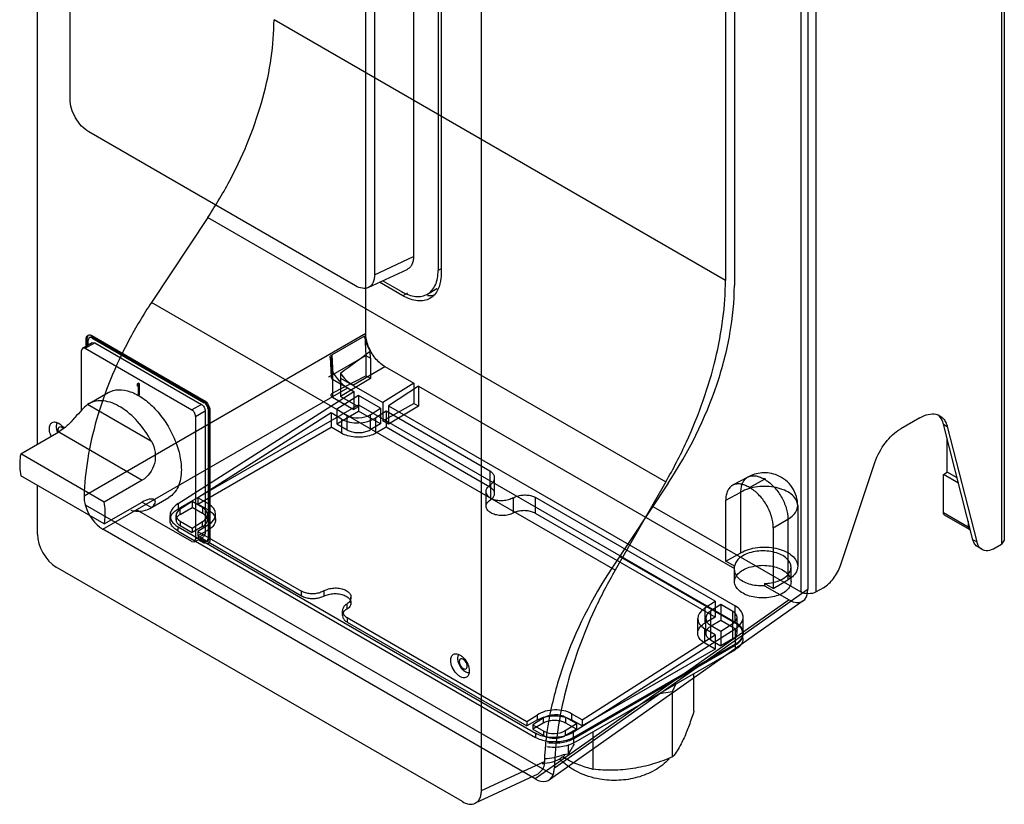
# Model space of a CAD drawing. Header units: millimetres. Extents: x 131 to 497, y 67 to 809.
# Tile 1 of 14: x 131 to 497, y 67 to 359. Entities that reach past the tile are written whole.
import ezdxf

# ---------------------------------------------------------------- set-up
doc = ezdxf.new("R2010")
doc.units = ezdxf.units.MM
doc.header["$LTSCALE"] = 57.01838
doc.layers.get('0').update_dxf_attribs({"linetype": 'CONTINUOUS'})

msp = doc.modelspace()

# ---------------------------------------------------------------- linework, layer by layer
at = {"color": 7, "linetype": 'Continuous'}
for p, q in [((259.67, 242.4), (259.67, 737.66)), ((497.07, 715.07), (497.07, 165.56)), ((496.06, 713.66), (496.06, 164.15)), ((137.58, 201.26), (137.58, 671.99)), ((421.43, 649.34), (421.43, 146.38)), ((427.09, 146.38), (427.09, 649.34)), ((424.09, 147.47), (424.09, 642.73)), ((302.66, 72.54), (302.66, 576.68)), ((277.41, 566.59), (277.41, 271)), ((286.59, 560.43), (286.59, 265.88)), ((287.7, 560.91), (287.7, 264.68)), ((149.74, 329.49), (149.74, 501.1)), ((393.41, 488.67), (393.41, 262.16)), ((396.72, 486.75), (396.72, 260.26)), ((262.91, 435.77), (262.91, 264.18)), ((393.41, 262.18), (225.58, 359.07)), ((255.9, 260.13), (156.73, 317.39)), ((200.96, 285.59), (180, 253.99)), ((200.96, 285.59), (371.24, 187.28)), ((262.91, 264.18), (277.41, 271)), ((260.61, 259.51), (275.08, 266.28)), ((287.7, 266.52), (286.59, 265.88)), ((273.48, 256.47), (264.81, 261.48)), ((266.04, 262.05), (273, 258.03)), ((275.18, 257.45), (273.48, 256.47)), ((282.61, 257.08), (286.14, 259.12)), ((352.36, 154.48), (180, 253.99)), ((259.67, 242.4), (154.93, 181.93)), ((157.86, 241.64), (199.6, 217.54)), ((247.04, 234.51), (259.32, 241.6)), ((259.32, 241.6), (259.67, 234.24)), ((154.41, 237.03), (157.95, 239.07)), ((155.4, 236.93), (158.94, 238.97)), ((155.77, 240.43), (156.12, 240.64)), ((155.77, 237.82), (155.77, 240.43)), ((156.12, 238.02), (156.12, 240.64)), ((156.88, 240.92), (156.47, 240.01)), ((156.47, 238.22), (156.47, 240.01)), ((157.86, 240.82), (156.88, 240.92)), ((157.86, 240.82), (158.22, 241.02)), ((157.86, 240.82), (199.64, 216.7)), ((157.95, 239.07), (158.94, 238.97)), ((158.22, 241.02), (199.99, 216.9)), ((158.94, 238.97), (198.56, 216.1)), ((154.41, 237.03), (154, 236.13)), ((154, 213.79), (154, 236.13)), ((155.4, 236.93), (154.41, 237.03)), ((155.4, 236.93), (195.02, 214.06)), ((247.04, 234.51), (247.39, 227.15)), ((261.43, 233.22), (261.31, 235.89)), ((245.98, 226.34), (259.67, 234.24)), ((246.42, 233.6), (246.76, 226.24)), ((247.17, 228.63), (246.97, 232.83)), ((259.67, 234.24), (261.43, 233.22)), ((259.67, 234.24), (259.67, 226.7)), ((261.43, 233.22), (261.43, 225.68)), ((247.39, 227.07), (245.98, 226.34)), ((247.31, 225.48), (247.17, 228.63)), ((247.39, 220.32), (247.39, 227.07)), ((250.23, 227.7), (250.32, 225.89)), ((254.82, 223.29), (266.73, 230.17)), ((266.73, 230.17), (277.53, 223.93)), ((174.65, 223.58), (175.09, 223.93)), ((174.65, 223.58), (174.83, 223.69)), ((174.65, 223.58), (174.65, 222.88)), ((175, 223.24), (175, 223.78)), ((175.53, 223.68), (175.09, 223.93)), ((175.09, 223.24), (175.44, 223.44)), ((175.44, 220.05), (175.44, 223.44)), ((175.53, 219.59), (175.53, 223.68)), ((247.31, 225.48), (255.26, 220.89)), ((247.31, 225.48), (247.31, 218.73)), ((247.39, 220.32), (259.67, 226.7)), ((250.32, 225.89), (266.02, 216.82)), ((250.32, 225.89), (250.32, 219.04)), ((261.43, 225.68), (250.32, 219.04)), ((261.43, 225.68), (259.67, 226.7)), ((277.53, 223.93), (266.02, 216.82)), ((277.53, 223.93), (277.53, 216.39)), ((156.89, 216.4), (163.97, 220.48)), ((161.95, 169.67), (252.96, 222.22)), ((175.09, 223.24), (174.65, 222.88)), ((175.09, 223.24), (175.09, 219.85)), ((175.09, 219.85), (175.44, 220.05)), ((175.09, 219.85), (175.53, 219.59)), ((175.53, 220), (175.44, 220.05)), ((189.88, 179.19), (255.26, 220.89)), ((255.26, 220.89), (255.26, 214.14)), ((279.3, 222.91), (268.18, 215.58)), ((279.3, 222.91), (396.8, 155.07)), ((279.3, 222.91), (279.3, 215.37)), ((156.9, 216.4), (156.29, 216.01)), ((180, 202.32), (156.29, 216.01)), ((189.88, 177.21), (257.03, 215.98)), ((198.56, 216.1), (195.02, 214.06)), ((199.99, 216.9), (199.64, 216.7)), ((247.31, 218.73), (255.26, 214.14)), ((257.03, 219.44), (248.89, 214.25)), ((257.03, 215.16), (250.32, 219.04)), ((265.16, 214.74), (257.03, 219.44)), ((257.03, 219.44), (257.03, 213.53)), ((257.03, 215.98), (397.01, 135.16)), ((266.02, 216.82), (266.02, 209.97)), ((266.02, 209.97), (277.53, 216.39)), ((279.3, 215.37), (277.53, 216.39)), ((196.43, 211.62), (199.96, 213.66)), ((246.77, 212.9), (197.28, 181.33)), ((199.96, 213.66), (199.96, 167.97)), ((201.03, 214.29), (201.38, 214.5)), ((201.03, 214.29), (201.03, 166.12)), ((201.38, 214.5), (201.38, 166.32)), ((201.73, 213.85), (201.73, 165.65)), ((250.66, 210.65), (246.77, 212.9)), ((246.77, 212.9), (246.77, 207.61)), ((248.89, 214.25), (252.78, 212.01)), ((248.89, 214.25), (248.89, 208.84)), ((248.89, 208.84), (257.03, 213.53)), ((257.03, 215.16), (255.26, 214.14)), ((265.16, 208.84), (257.03, 213.53)), ((261.27, 212.26), (265.16, 214.74)), ((267.28, 213.52), (263.39, 211.04)), ((265.16, 214.74), (265.16, 208.84)), ((305.82, 191.27), (267.28, 213.52)), ((267.28, 213.52), (267.28, 207.61)), ((268.18, 215.58), (397.01, 141.2)), ((268.18, 215.58), (268.18, 208.72)), ((279.3, 215.37), (268.18, 208.72)), ((196.43, 211.62), (196.43, 165.93)), ((248.89, 208.84), (252.78, 206.59)), ((250.66, 210.65), (250.66, 205.37)), ((252.78, 206.59), (252.78, 212.01)), ((261.27, 212.26), (261.27, 206.59)), ((265.16, 208.84), (261.27, 206.59)), ((263.39, 205.37), (263.39, 211.04)), ((268.18, 208.72), (266.02, 209.97)), ((465.68, 211.12), (458.55, 207)), ((474.47, 208.68), (475.88, 207.87)), ((485.4, 165.76), (474.47, 208.68)), ((131.42, 197.71), (145.56, 205.87)), ((145.56, 205.87), (176.58, 187.96)), ((197.28, 179.03), (246.77, 207.61)), ((250.66, 205.37), (246.77, 207.61)), ((267.28, 207.61), (263.39, 205.37)), ((305.82, 185.36), (267.28, 207.61)), ((475.88, 207.87), (486.82, 164.94)), ((475.88, 190.87), (475.88, 203.16)), ((162.44, 179.8), (131.42, 197.71)), ((436.17, 156.26), (448.99, 194.53)), ((305.82, 191.27), (305.82, 185.36)), ((474.46, 190.06), (475.88, 190.87)), ((479.54, 188.76), (475.88, 190.87)), ((162.44, 171.63), (131.42, 189.54)), ((176.58, 187.96), (162.44, 179.8)), ((307.58, 182.91), (307.58, 188.74)), ((372.1, 186.79), (351.14, 155.18)), ((371.24, 187.29), (352.36, 154.48)), ((401.73, 189.05), (396.08, 186.01)), ((402.34, 185.15), (407.89, 188.25)), ((407.63, 188.4), (407.89, 188.25)), ((407.89, 188.25), (408.15, 188.1)), ((480.03, 186.84), (474.46, 190.06)), ((474.46, 175.77), (474.46, 190.06)), ((137.58, 167.84), (137.58, 185.99)), ((304.41, 178.22), (304.41, 183.71)), ((306, 186.23), (306, 180.56)), ((393.5, 180.46), (399.15, 183.5)), ((399.15, 160.96), (399.15, 183.5)), ((162.44, 171.63), (176.58, 179.8)), ((176.58, 179.8), (180, 177.82)), ((179.39, 177.43), (186.46, 181.51)), ((195.16, 179.97), (190.65, 177.1)), ((199.04, 177.73), (195.16, 179.97)), ((195.16, 179.97), (195.16, 177.81)), ((201.17, 179.08), (197.28, 181.33)), ((197.28, 181.33), (197.28, 179.03)), ((314.48, 181.33), (314.48, 175.67)), ((389.61, 142.89), (322.78, 181.48)), ((322.78, 175.57), (322.78, 181.48)), ((393.5, 157.81), (393.5, 180.46)), ((155.34, 178.78), (329.3, 78.34)), ((194.98, 165.09), (174.44, 176.95)), ((179.39, 177.43), (180, 177.82)), ((189.88, 179.19), (189.88, 177.21)), ((190.65, 175.21), (195.16, 177.81)), ((190.65, 175.21), (190.65, 177.1)), ((199.04, 175.56), (195.16, 177.81)), ((201.17, 176.79), (197.28, 179.03)), ((199.04, 177.73), (199.04, 175.56)), ((201.17, 176.79), (201.17, 179.08)), ((366.38, 178.16), (421.43, 146.38)), ((420.25, 178.45), (420.25, 155.91)), ((483.65, 170.46), (474.46, 175.77)), ((186.94, 173.11), (186.94, 174.78)), ((189.15, 173.11), (189.15, 174.85)), ((190.65, 172.69), (195.16, 170.09)), ((190.65, 172.69), (190.65, 171.02)), ((195.16, 170.09), (199.04, 172.57)), ((199.04, 170.67), (199.04, 172.57)), ((200.8, 173.11), (200.8, 175.2)), ((203.8, 173.11), (203.8, 175.29)), ((389.61, 136.99), (322.78, 175.57)), ((411.18, 170.26), (416.63, 173.41)), ((416.63, 173.41), (416.63, 150.87)), ((484.07, 169.55), (474.88, 174.85)), ((483.65, 172.62), (483.65, 170.46)), ((322.69, 76.87), (161.95, 169.67)), ((189.88, 170.56), (322.77, 93.84)), ((189.88, 169.02), (189.88, 170.56)), ((189.88, 169.02), (322.77, 92.3)), ((190.65, 171.02), (195.16, 168.42)), ((199.04, 170.67), (195.16, 168.42)), ((195.16, 170.09), (195.16, 168.42)), ((201.17, 171.35), (197.28, 168.87)), ((201.17, 169.44), (197.28, 167.2)), ((197.28, 168.87), (235.82, 146.61)), ((197.28, 168.87), (197.28, 167.2)), ((201.17, 171.35), (201.17, 169.44)), ((411.18, 170.26), (411.18, 147.6)), ((194.98, 165.09), (196, 164.99)), ((196, 164.99), (199.54, 167.03)), ((196, 164.99), (196.43, 165.93)), ((199.96, 167.97), (196.43, 165.93)), ((197.28, 167.2), (235.82, 144.94)), ((199.64, 164.45), (197.35, 165.77)), ((199.99, 164.65), (197.7, 165.97)), ((199.59, 165.28), (198.05, 166.17)), ((199.96, 167.97), (199.54, 167.03)), ((199.59, 165.28), (200.61, 165.18)), ((201.38, 166.32), (201.03, 166.12)), ((486.82, 164.94), (485.4, 165.76)), ((497.07, 165.56), (496.06, 164.15)), ((199.99, 164.65), (199.64, 164.45)), ((201.12, 164.3), (199.64, 164.45)), ((488.66, 162.27), (487.25, 163.09)), ((493.66, 162.76), (496.06, 164.15)), ((396.96, 134.79), (354.04, 159.56)), ((393.5, 157.81), (399.15, 160.96)), ((396.8, 155.9), (393.5, 157.81)), ((295.6, 68.46), (144.64, 155.61)), ((396.79, 150.21), (396.79, 154.71)), ((396.8, 155.07), (396.8, 155.9)), ((417.79, 150.21), (417.79, 155.57)), ((411.18, 147.6), (416.63, 150.87)), ((235.82, 144.94), (235.82, 146.61)), ((244.13, 146.76), (244.13, 144.84)), ((329.79, 80.98), (424.09, 147.47)), ((411.18, 147.6), (407.87, 149.51)), ((407.87, 149.51), (407.87, 148.68)), ((407.87, 148.68), (417.03, 143.39)), ((429.79, 147.94), (427.09, 146.38)), ((254.19, 142.29), (254.19, 144.38)), ((417.03, 143.39), (322.69, 76.87)), ((422.28, 143.05), (327.94, 76.54)), ((385.72, 140.41), (389.61, 142.89)), ((389.61, 142.89), (389.61, 136.99)), ((251.02, 137.6), (251.02, 139.35)), ((252.6, 141.87), (252.6, 139.95)), ((385.72, 140.41), (385.72, 134.74)), ((391.73, 141.67), (387.84, 139.19)), ((387.84, 139.19), (387.84, 128.62)), ((396.18, 139.1), (391.73, 141.67)), ((391.73, 141.67), (391.73, 135.76)), ((396.18, 128.94), (396.18, 139.1)), ((397.01, 135.16), (397.01, 141.2)), ((252.78, 136.82), (319.61, 98.24)), ((252.78, 136.82), (252.78, 135.15)), ((383.08, 131.07), (383.08, 136.47)), ((389.61, 136.99), (385.72, 134.74)), ((386.08, 131.07), (386.08, 136.56)), ((391.73, 135.76), (387.84, 133.52)), ((396.18, 133.19), (391.73, 135.76)), ((397.71, 131.07), (397.71, 136.91)), ((399.95, 131.07), (399.95, 136.98)), ((252.78, 135.15), (319.61, 96.57)), ((397.01, 132.58), (336.95, 94.27)), ((389.61, 130.43), (385.72, 132.68)), ((385.72, 127.39), (385.72, 132.68)), ((387.84, 134.03), (391.73, 131.79)), ((391.73, 131.79), (396.18, 134.63)), ((391.73, 131.79), (391.73, 126.37)), ((397.01, 132.58), (397.01, 126.97)), ((340.11, 98.86), (389.61, 130.43)), ((387.84, 128.62), (391.73, 126.37)), ((389.61, 130.43), (389.61, 125.15)), ((396.18, 128.94), (391.73, 126.37)), ((399.92, 129.02), (399.92, 130.66)), ((397.01, 126.97), (336.95, 92.3)), ((337.06, 91.95), (396.96, 126.53)), ((337.06, 90.32), (396.96, 124.9)), ((389.61, 125.15), (340.11, 96.57)), ((389.61, 125.15), (385.72, 127.39)), ((396.96, 126.53), (396.96, 124.9)), ((294.17, 119.93), (294.4, 119.37)), ((294.4, 119.37), (294.93, 118.45)), ((381.69, 102.09), (381.69, 116.08)), ((373.77, 109.39), (375.12, 112.29)), ((368.75, 108.61), (373.77, 109.39)), ((373.77, 85.03), (373.77, 109.39)), ((319.61, 98.24), (323.5, 100.72)), ((325.62, 99.5), (321.73, 97.02)), ((323.5, 98.81), (323.5, 100.72)), ((325.62, 99.5), (325.62, 97.59)), ((337.99, 97.51), (334.1, 99.75)), ((334.1, 97.59), (334.1, 99.75)), ((340.11, 98.86), (336.22, 101.11)), ((336.22, 101.11), (336.22, 98.81)), ((340.11, 98.86), (340.11, 96.57)), ((323.5, 98.81), (319.61, 96.57)), ((319.61, 98.24), (319.61, 96.57)), ((325.62, 97.59), (321.73, 95.34)), ((321.73, 97.02), (325.86, 94.63)), ((321.73, 97.02), (321.73, 95.34)), ((321.73, 95.34), (325.86, 92.96)), ((333.86, 94.88), (337.99, 97.51)), ((337.99, 95.34), (333.86, 92.96)), ((337.99, 95.34), (334.1, 97.59)), ((340.11, 96.57), (336.22, 98.81)), ((337.99, 97.51), (337.99, 95.34)), ((322.77, 93.84), (322.77, 92.3)), ((325.86, 92.96), (325.86, 94.63)), ((333.86, 94.88), (333.86, 92.96)), ((336.95, 92.3), (336.95, 94.27)), ((337.06, 90.32), (337.06, 91.95)), ((344.21, 80.45), (344.21, 94.45)), ((335.06, 86.08), (335.06, 89.45)), ((335.06, 86.08), (333.05, 85.77)), ((335.6, 87.25), (335.06, 86.08)), ((302.66, 72.54), (326.07, 83.36)), ((325.49, 80.54), (323.69, 78.63)), ((323.69, 78.63), (300.32, 67.82))]:
    msp.add_line(p, q, dxfattribs=at)
for centre, radius, start, end in [((283.41, 266.15), 9.58, 265.2902, 266.0602), ((282.96, 264.64), 6.37, 300, 301.139), ((248.24, 218.67), 1.86, 117.4516, 119.9835), ((469.1, 208.2), 5.18, 44.2697, 53.456), ((151.07, 208.33), 6.51, 200.4078, 203.9881), ((148.32, 206.79), 3.1, 194.3719, 198.3608), ((145.16, 205.02), 2.92, 45.2415, 47.3577), ((199.26, 166.12), 1.77, 355.0898, 0.0493), ((297.58, 120.67), 3.17, 194.4038, 200.4437), ((326.77, 93.19), 10.24, 310.3864, 312.7262), ((325.26, 96.85), 14.26, 270.0543, 273.0748), ((325.27, 96.8), 14.2, 273.0761, 273.7475), ((354.21, 123.69), 44.37, 256.2134, 256.9857)]:
    msp.add_arc(centre, radius, start, end, dxfattribs=at)
for centre, major_axis, ratio, start_param, end_param in [((186.61, 192.07), (99.51, 65.9), 0.057212, -0.915642, -0.760456), ((252.59, 230.16), (-5.39, 8.43), 0.546312, 1.407034, 2.330094), ((254.45, 231.23), (-5.39, 8.43), 0.546312, -4.642401, -3.953091), ((257.03, 214.71), (9, 0.43), 0.60672, -2.385259, -0.814463), ((257.03, 214.71), (6, 0.29), 0.60672, -2.385259, -0.814463), ((161.97, 177.84), (-5, 8.66), 0.57894, 1.144688, 2.354833), ((194.29, 175.01), (5.13, 0.25), 0.60672, 2.32713, 3.897926), ((194.8, 175.02), (6, 0.29), 0.60672, -0.814463, 0.756333), ((194.8, 175.02), (9, 0.43), 0.60672, -0.814463, 0.756333), ((144.66, 163.78), (-5, 8.66), 0.57894, 0.786776, 2.354834), ((417.01, 151.58), (-5.01, 8.68), 0.575778, -3.925613, -2.357555), ((392.08, 136.74), (9, 0.43), 0.60672, 2.32713, 3.897926), ((392.08, 136.74), (6, 0.29), 0.60672, 2.32713, 3.897926), ((392.5, 136.75), (5.2, 0.25), 0.60672, -0.814463, 0.756333), ((329.86, 97.05), (9, 0.43), 0.60672, 0.756333, 2.32713), ((329.86, 97.05), (6, 0.29), 0.60672, 0.756333, 2.32713), ((329.86, 97.19), (5.66, 0.27), 0.60672, -2.385259, -0.814463), ((322.67, 85.06), (-5.01, 8.68), 0.575778, -3.925613, -2.715467)]:
    msp.add_ellipse(centre, major_axis=major_axis, ratio=ratio, start_param=start_param, end_param=end_param, dxfattribs=at)
for points, knots in [([(200.96, 285.59), (204.04, 290.24), (209.7, 299.77), (216.58, 314.66), (221.66, 329.73), (224.81, 344.53), (225.58, 354.32), (225.58, 359.05)], [0, 0, 0, 0, 0.212957, 0.422834, 0.625973, 0.819233, 1, 1, 1, 1]), ([(156.73, 317.39), (155.74, 317.96), (153.86, 319.54), (151.67, 322.54), (150.17, 325.93), (149.74, 328.34), (149.74, 329.49)], [0, 0, 0, 0, 0.23722, 0.499999, 0.762778, 1, 1, 1, 1]), ([(277.41, 271), (277.41, 270.46), (277.32, 269.44), (276.88, 268.05), (276.14, 266.95), (275.44, 266.45), (275.08, 266.28)], [0, 0, 0, 0, 0.291256, 0.549966, 0.781792, 1, 1, 1, 1]), ([(262.91, 264.18), (262.91, 263.65), (262.83, 262.64), (262.39, 261.26), (261.65, 260.17), (260.97, 259.68), (260.61, 259.51)], [0, 0, 0, 0, 0.291256, 0.549966, 0.781792, 1, 1, 1, 1]), ([(282.61, 257.08), (283.24, 257.45), (284.43, 258.45), (285.69, 260.51), (286.44, 263.05), (286.59, 264.91), (286.59, 265.88)], [0, 0, 0, 0, 0.217783, 0.45091, 0.710297, 1, 1, 1, 1]), ([(287.7, 264.68), (287.7, 264.13), (287.62, 262.11), (287.14, 260.08), (286.5, 258.76)], [0, 0, 0, 0, 0.272827, 1, 1, 1, 1]), ([(260.61, 259.51), (259.94, 259.2), (258.22, 259.04), (256.67, 259.69), (255.9, 260.13)], [0, 0, 0, 0, 0.451021, 1, 1, 1, 1]), ([(371.24, 187.29), (374.02, 192.13), (379.12, 202.01), (385.31, 217.29), (389.88, 232.62), (392.71, 247.58), (393.41, 257.42), (393.41, 262.16)], [0, 0, 0, 0, 0.212239, 0.422267, 0.625955, 0.819612, 1, 1, 1, 1]), ([(372.1, 186.79), (379.68, 198.22), (388.85, 216.52), (395.48, 241.86), (396.72, 254.28), (396.72, 260.25)], [0, 0, 0, 0, 0.524907, 0.77164, 1, 1, 1, 1]), ([(273, 258.03), (273.84, 257.55), (275.52, 256.75), (278.1, 256.13), (280.52, 256.19), (281.97, 256.72), (282.61, 257.08)], [0, 0, 0, 0, 0.289702, 0.549088, 0.782216, 1, 1, 1, 1]), ([(283.54, 255.47), (282.87, 255.09), (281.35, 254.54), (278.82, 254.47), (276.12, 255.12), (274.36, 255.96), (273.48, 256.47)], [0, 0, 0, 0, 0.217775, 0.450931, 0.710225, 1, 1, 1, 1]), ([(282.75, 256.59), (282.95, 256.58), (283.75, 256.55), (284.55, 256.63), (285.12, 256.76)], [0, 0, 0, 0, 0.258791, 1, 1, 1, 1]), ([(286.5, 258.76), (286.16, 258.07), (285.34, 256.8), (284.16, 255.83), (283.54, 255.47)], [0, 0, 0, 0, 0.515384, 1, 1, 1, 1]), ([(180, 253.99), (176.99, 249.44), (171.43, 240.11), (164.59, 225.55), (159.43, 210.82), (156.08, 196.27), (155.08, 186.62), (154.93, 181.93)], [0, 0, 0, 0, 0.212061, 0.421164, 0.624036, 0.817758, 1, 1, 1, 1]), ([(156.38, 241.79), (156.44, 241.82), (156.71, 241.94), (157.03, 241.94), (157.25, 241.89)], [0, 0, 0, 0, 0.236071, 1, 1, 1, 1]), ([(157.25, 241.89), (157.3, 241.87), (157.51, 241.82), (157.71, 241.72), (157.86, 241.64)], [0, 0, 0, 0, 0.235637, 1, 1, 1, 1]), ([(261.31, 235.89), (260.95, 236.51), (260.33, 237.76), (259.65, 239.68), (259.39, 240.97), (259.32, 241.6)], [0, 0, 0, 0, 0.352625, 0.689228, 1, 1, 1, 1]), ([(266.73, 230.17), (266.07, 230.54), (264.79, 231.5), (263.12, 233.29), (261.68, 235.4), (260.57, 237.71), (259.85, 240.06), (259.67, 241.64), (259.67, 242.4)], [0, 0, 0, 0, 0.154704, 0.323551, 0.499963, 0.676379, 0.845235, 1, 1, 1, 1]), ([(155.77, 240.43), (155.77, 240.53), (155.79, 240.86), (155.88, 241.2), (156, 241.41)], [0, 0, 0, 0, 0.27597, 1, 1, 1, 1]), ([(156.21, 241.28), (156.2, 241.24), (156.14, 241.02), (156.12, 240.8), (156.12, 240.64)], [0, 0, 0, 0, 0.235803, 1, 1, 1, 1]), ([(157.23, 241.12), (157.35, 241.19), (157.54, 241.23), (157.72, 241.21), (157.77, 241.2)], [0, 0, 0, 0, 0.728796, 1, 1, 1, 1]), ([(157.77, 241.2), (157.8, 241.19), (157.96, 241.15), (158.11, 241.08), (158.22, 241.02)], [0, 0, 0, 0, 0.233947, 1, 1, 1, 1]), ([(246.97, 232.83), (246.81, 232.93), (246.53, 233.15), (246.35, 233.67), (246.58, 234.18), (246.87, 234.41), (247.04, 234.51)], [0, 0, 0, 0, 0.261754, 0.488298, 0.722931, 1, 1, 1, 1]), ([(247.04, 234.51), (246.94, 233.88), (246.82, 232.58), (246.87, 230.61), (247.05, 229.29), (247.17, 228.63)], [0, 0, 0, 0, 0.324005, 0.659464, 1, 1, 1, 1]), ([(247.39, 227.15), (247.22, 227.05), (246.92, 226.83), (246.7, 226.31), (246.87, 225.79), (247.15, 225.57), (247.31, 225.48)], [0, 0, 0, 0, 0.277466, 0.5122, 0.738703, 1, 1, 1, 1]), ([(163.97, 220.48), (165.09, 221.13), (167.91, 221.86), (172.46, 220.95), (177.1, 218.41), (181.55, 214.47), (185.48, 209.44), (188.58, 203.72), (190.59, 197.78), (191.12, 193.74), (191.12, 191.81)], [0, 0, 0, 0, 0.086932, 0.186402, 0.30379, 0.437602, 0.582102, 0.729423, 0.871166, 1, 1, 1, 1]), ([(247.31, 218.73), (247.16, 218.82), (246.88, 219.03), (246.7, 219.51), (246.88, 219.98), (247.16, 220.19), (247.31, 220.28)], [0, 0, 0, 0, 0.277328, 0.500001, 0.722674, 1, 1, 1, 1]), ([(156.29, 216.01), (155.49, 215.44), (153.88, 213.85), (151.49, 211.09), (148.78, 208.2), (146.67, 206.51), (145.56, 205.87)], [0, 0, 0, 0, 0.197722, 0.456957, 0.741065, 1, 1, 1, 1]), ([(180, 202.32), (178.58, 204.97), (175.29, 209.74), (170.02, 214.41), (165.53, 216.67), (162.39, 217.5), (159.44, 217.48), (157.66, 216.85), (156.89, 216.4)], [0, 0, 0, 0, 0.305338, 0.583025, 0.704503, 0.812841, 0.909798, 1, 1, 1, 1]), ([(198.56, 216.1), (198.98, 215.86), (199.63, 215.1), (199.96, 214.15), (199.96, 213.66)], [0, 0, 0, 0, 0.499999, 1, 1, 1, 1]), ([(199.6, 217.54), (200.23, 217.17), (201.23, 216.02), (201.73, 214.58), (201.73, 213.85)], [0, 0, 0, 0, 0.499999, 1, 1, 1, 1]), ([(201.03, 214.29), (201.03, 214.77), (200.71, 215.71), (200.05, 216.46), (199.64, 216.7)], [0, 0, 0, 0, 0.500001, 1, 1, 1, 1]), ([(199.99, 216.9), (200.09, 216.85), (200.48, 216.57), (200.79, 216.19), (200.98, 215.87)], [0, 0, 0, 0, 0.228786, 1, 1, 1, 1]), ([(196.43, 211.62), (196.43, 212.11), (196.1, 213.06), (195.44, 213.82), (195.02, 214.06)], [0, 0, 0, 0, 0.500001, 1, 1, 1, 1]), ([(200.98, 215.87), (201.04, 215.76), (201.26, 215.33), (201.38, 214.85), (201.38, 214.5)], [0, 0, 0, 0, 0.26704, 1, 1, 1, 1]), ([(465.68, 211.12), (466.65, 211.68), (468.58, 212.52), (470.72, 212.62), (471.65, 212.42)], [0, 0, 0, 0, 0.542234, 1, 1, 1, 1]), ([(142.05, 207.08), (142.05, 207.55), (142.17, 208.42), (142.74, 209.13), (143.07, 209.32)], [0, 0, 0, 0, 0.550845, 1, 1, 1, 1]), ([(143.07, 209.32), (143.35, 209.49), (144.09, 209.64), (145.24, 209.3), (146.38, 208.53), (147.06, 207.8), (147.37, 207.39)], [0, 0, 0, 0, 0.192366, 0.419361, 0.691728, 1, 1, 1, 1]), ([(145.08, 209.34), (144.93, 209.17), (144.64, 208.58), (144.57, 207.42), (144.8, 206.53), (144.97, 206.06)], [0, 0, 0, 0, 0.201475, 0.565035, 1, 1, 1, 1]), ([(474.47, 208.68), (474.39, 208.99), (474.04, 210.13), (473.42, 211.19), (472.81, 211.82)], [0, 0, 0, 0, 0.269585, 1, 1, 1, 1]), ([(473.13, 211.85), (473.6, 211.58), (474.47, 210.86), (475.09, 209.91), (475.34, 209.39)], [0, 0, 0, 0, 0.484078, 1, 1, 1, 1]), ([(475.34, 209.39), (475.39, 209.27), (475.61, 208.78), (475.78, 208.26), (475.88, 207.87)], [0, 0, 0, 0, 0.242085, 1, 1, 1, 1]), ([(142.75, 204.27), (142.64, 204.5), (142.27, 205.4), (142.05, 206.37), (142.05, 207.08)], [0, 0, 0, 0, 0.26729, 1, 1, 1, 1]), ([(145.78, 207.64), (145.61, 207.58), (145.29, 207.27), (145.24, 206.85), (145.24, 206.63)], [0, 0, 0, 0, 0.447283, 1, 1, 1, 1]), ([(145.24, 206.63), (145.24, 206.58), (145.24, 206.38), (145.28, 206.18), (145.32, 206.02)], [0, 0, 0, 0, 0.237131, 1, 1, 1, 1]), ([(147.14, 207.17), (147.05, 207.26), (146.72, 207.52), (146.29, 207.71), (145.99, 207.69)], [0, 0, 0, 0, 0.291744, 1, 1, 1, 1]), ([(263.39, 205.37), (262.68, 204.95), (261.05, 204.3), (258.41, 203.82), (255.64, 203.82), (253, 204.3), (251.38, 204.95), (250.66, 205.37)], [0, 0, 0, 0, 0.187717, 0.393744, 0.606294, 0.812307, 1, 1, 1, 1]), ([(252.78, 206.59), (253.26, 206.32), (254.35, 205.88), (256.11, 205.56), (257.95, 205.56), (259.71, 205.88), (260.79, 206.32), (261.27, 206.59)], [0, 0, 0, 0, 0.187717, 0.393745, 0.606295, 0.812308, 1, 1, 1, 1]), ([(448.99, 194.53), (449.87, 197.15), (452.42, 201.91), (456.35, 205.73), (458.55, 207)], [0, 0, 0, 0, 0.520878, 1, 1, 1, 1]), ([(180, 202.32), (180.67, 201.08), (181.62, 198.37), (181.4, 194.09), (179.61, 190.41), (177.66, 188.58), (176.58, 187.96)], [0, 0, 0, 0, 0.259831, 0.519252, 0.771371, 1, 1, 1, 1]), ([(131.42, 197.71), (131.35, 197.41), (131.11, 196.14), (131.02, 194.84), (131.02, 193.85)], [0, 0, 0, 0, 0.238675, 1, 1, 1, 1]), ([(131.02, 193.85), (131.02, 193.51), (131.06, 192.06), (131.23, 190.62), (131.42, 189.54)], [0, 0, 0, 0, 0.240758, 1, 1, 1, 1]), ([(191.12, 191.81), (191.12, 190.67), (190.95, 188.51), (190.07, 185.53), (188.6, 183.11), (187.21, 181.94), (186.46, 181.51)], [0, 0, 0, 0, 0.289746, 0.549079, 0.782222, 1, 1, 1, 1]), ([(306, 186.23), (306.38, 186.49), (307.04, 187.07), (307.62, 188.21), (307.58, 189.43), (306.92, 190.51), (306.22, 191.04), (305.82, 191.27)], [0, 0, 0, 0, 0.222448, 0.413311, 0.590219, 0.779701, 1, 1, 1, 1]), ([(420.25, 178.46), (420.25, 179.6), (419.91, 181.98), (418.36, 185.3), (415.88, 188.02), (412.9, 189.78), (409.85, 190.63), (406.96, 190.73), (404.18, 190.21), (402.46, 189.47), (401.63, 188.99)], [0, 0, 0, 0, 0.133127, 0.275713, 0.419323, 0.555256, 0.673508, 0.783883, 0.889206, 1, 1, 1, 1]), ([(399.15, 183.5), (399.15, 184.11), (399.24, 185.27), (399.71, 186.86), (400.5, 188.15), (401.6, 189.07), (402.94, 189.55), (404.46, 189.59), (406.07, 189.2), (407.12, 188.7), (407.64, 188.39)], [0, 0, 0, 0, 0.144849, 0.274453, 0.390984, 0.499852, 0.608747, 0.725349, 0.855049, 1, 1, 1, 1]), ([(408.15, 188.1), (408.19, 188.13), (408.28, 188.21), (408.22, 188.38), (408.05, 188.45), (407.84, 188.47), (407.69, 188.44), (407.63, 188.4)], [0, 0, 0, 0, 0.173005, 0.319176, 0.51726, 0.762729, 1, 1, 1, 1]), ([(408.13, 188.11), (409.34, 187.42), (411.62, 185.5), (414.29, 181.86), (416.11, 177.74), (416.63, 174.8), (416.63, 173.41)], [0, 0, 0, 0, 0.237125, 0.499902, 0.762732, 1, 1, 1, 1]), ([(314.48, 181.33), (313.94, 181.02), (312.74, 180.53), (310.8, 180.2), (308.81, 180.26), (307, 180.71), (305.53, 181.51), (304.56, 182.62), (304.3, 183.98), (304.86, 185.29), (305.58, 185.93), (306, 186.23)], [0, 0, 0, 0, 0.124326, 0.258876, 0.394427, 0.521464, 0.632728, 0.726364, 0.809494, 0.89688, 1, 1, 1, 1]), ([(306, 180.56), (306.38, 180.8), (307.03, 181.33), (307.62, 182.4), (307.58, 183.57), (306.91, 184.62), (306.22, 185.13), (305.82, 185.36)], [0, 0, 0, 0, 0.221974, 0.40874, 0.582171, 0.772745, 1, 1, 1, 1]), ([(402.34, 185.15), (401.8, 185.49), (400.72, 186.05), (399.06, 186.52), (397.48, 186.55), (396.07, 186.1), (394.92, 185.19), (394.09, 183.89), (393.6, 182.27), (393.5, 181.09), (393.5, 180.46)], [0, 0, 0, 0, 0.147059, 0.278471, 0.395981, 0.504778, 0.612692, 0.727873, 0.856179, 1, 1, 1, 1]), ([(416.63, 173.41), (417.4, 173.85), (418.74, 174.84), (420.1, 176.8), (420.4, 179.02), (419.54, 181.14), (417.75, 182.92), (415.23, 184.32), (412.15, 185.26), (408.76, 185.67), (405.3, 185.53), (402.03, 184.85), (400.03, 184.01), (399.15, 183.5)], [0, 0, 0, 0, 0.08569, 0.158609, 0.224311, 0.292572, 0.371543, 0.463992, 0.568191, 0.679699, 0.792734, 0.901254, 1, 1, 1, 1]), ([(411.18, 170.26), (411.18, 171.69), (410.63, 174.7), (408.72, 178.92), (405.95, 182.59), (403.58, 184.49), (402.34, 185.15)], [0, 0, 0, 0, 0.238502, 0.502687, 0.765402, 1, 1, 1, 1]), ([(154.93, 181.93), (154.92, 181.59), (154.94, 180.9), (155.08, 179.84), (155.24, 179.14), (155.34, 178.78)], [0, 0, 0, 0, 0.319118, 0.65287, 1, 1, 1, 1]), ([(162.84, 175.48), (162.84, 175.83), (162.81, 177.28), (162.63, 178.72), (162.44, 179.8)], [0, 0, 0, 0, 0.240758, 1, 1, 1, 1]), ([(180.96, 180.65), (180.73, 180.78), (180.12, 180.93), (178.58, 180.8), (177.39, 180.26), (176.58, 179.8)], [0, 0, 0, 0, 0.170997, 0.395094, 1, 1, 1, 1]), ([(180, 177.82), (180.33, 178.05), (180.87, 178.51), (181.42, 179.31), (181.51, 180.15), (181.16, 180.54), (180.96, 180.65)], [0, 0, 0, 0, 0.336772, 0.602419, 0.805854, 1, 1, 1, 1]), ([(314.48, 175.67), (313.94, 175.38), (312.72, 174.95), (310.78, 174.7), (308.8, 174.82), (307, 175.29), (305.54, 176.09), (304.57, 177.15), (304.3, 178.46), (304.86, 179.71), (305.58, 180.3), (306, 180.56)], [0, 0, 0, 0, 0.124905, 0.261114, 0.3988, 0.527864, 0.64042, 0.733764, 0.814494, 0.898672, 1, 1, 1, 1]), ([(314.48, 181.33), (314.95, 181.61), (316.02, 182.07), (317.75, 182.42), (319.55, 182.45), (321.26, 182.16), (322.32, 181.74), (322.78, 181.48)], [0, 0, 0, 0, 0.192481, 0.399711, 0.610853, 0.814306, 1, 1, 1, 1]), ([(172.31, 176.78), (173.54, 176.46), (176, 176.15), (178.4, 176.86), (179.39, 177.43)], [0, 0, 0, 0, 0.527486, 1, 1, 1, 1]), ([(189.88, 179.19), (189.3, 178.81), (188.27, 178), (187.2, 176.48), (186.81, 174.79), (187.2, 173.12), (188.27, 171.65), (189.3, 170.9), (189.88, 170.56)], [0, 0, 0, 0, 0.190694, 0.356718, 0.505987, 0.653452, 0.814995, 1, 1, 1, 1]), ([(189.88, 169.02), (189.3, 169.35), (188.28, 170.09), (187.2, 171.51), (186.81, 173.11), (187.2, 174.72), (188.28, 176.14), (189.3, 176.88), (189.88, 177.21)], [0, 0, 0, 0, 0.19042, 0.353953, 0.499991, 0.646031, 0.809567, 1, 1, 1, 1]), ([(201.17, 176.79), (201.78, 176.44), (202.83, 175.65), (203.83, 174.02), (203.83, 172.21), (202.83, 170.58), (201.78, 169.79), (201.17, 169.44)], [0, 0, 0, 0, 0.225516, 0.413836, 0.586198, 0.77451, 1, 1, 1, 1]), ([(322.78, 175.57), (322.32, 175.84), (321.27, 176.26), (319.56, 176.59), (317.76, 176.61), (316.03, 176.32), (314.96, 175.92), (314.48, 175.67)], [0, 0, 0, 0, 0.186775, 0.391627, 0.603518, 0.810098, 1, 1, 1, 1]), ([(474.88, 174.85), (474.74, 174.93), (474.51, 175.22), (474.46, 175.58), (474.46, 175.77)], [0, 0, 0, 0, 0.449485, 1, 1, 1, 1]), ([(162.44, 171.63), (162.51, 171.93), (162.75, 173.2), (162.84, 174.5), (162.84, 175.48)], [0, 0, 0, 0, 0.238675, 1, 1, 1, 1]), ([(190.65, 175.21), (190.31, 175.01), (189.7, 174.56), (189.13, 173.63), (189.13, 172.6), (189.7, 171.67), (190.31, 171.22), (190.65, 171.02)], [0, 0, 0, 0, 0.225515, 0.413835, 0.586196, 0.774509, 1, 1, 1, 1]), ([(199.04, 170.67), (199.45, 170.9), (200.16, 171.43), (200.82, 172.51), (200.82, 173.72), (200.16, 174.8), (199.45, 175.33), (199.04, 175.56)], [0, 0, 0, 0, 0.225515, 0.413835, 0.586196, 0.774509, 1, 1, 1, 1]), ([(483.65, 170.46), (483.65, 170.27), (483.7, 169.92), (483.93, 169.62), (484.07, 169.55)], [0, 0, 0, 0, 0.550574, 1, 1, 1, 1]), ([(200.61, 165.18), (200.67, 165.22), (200.91, 165.41), (201, 165.73), (201.02, 165.96)], [0, 0, 0, 0, 0.225634, 1, 1, 1, 1]), ([(201.3, 165.8), (201.28, 165.75), (201.2, 165.59), (201.07, 165.45), (200.96, 165.39)], [0, 0, 0, 0, 0.269428, 1, 1, 1, 1]), ([(201.38, 166.32), (201.38, 166.27), (201.38, 166.1), (201.34, 165.92), (201.3, 165.8)], [0, 0, 0, 0, 0.268105, 1, 1, 1, 1]), ([(201.73, 165.65), (201.73, 165.6), (201.72, 165.38), (201.69, 165.16), (201.64, 165.01)], [0, 0, 0, 0, 0.264529, 1, 1, 1, 1]), ([(487.25, 163.09), (486.8, 163.35), (485.97, 164.15), (485.55, 165.19), (485.4, 165.76)], [0, 0, 0, 0, 0.47116, 1, 1, 1, 1]), ([(486.82, 164.94), (486.86, 164.78), (487.04, 164.17), (487.33, 163.59), (487.61, 163.21)], [0, 0, 0, 0, 0.265443, 1, 1, 1, 1]), ([(199.99, 164.65), (200.04, 164.62), (200.23, 164.52), (200.44, 164.44), (200.59, 164.4)], [0, 0, 0, 0, 0.264528, 1, 1, 1, 1]), ([(200.59, 164.4), (200.65, 164.39), (200.85, 164.35), (201.06, 164.36), (201.2, 164.4)], [0, 0, 0, 0, 0.267466, 1, 1, 1, 1]), ([(399.15, 160.96), (400.04, 161.47), (402.04, 162.31), (405.3, 162.99), (408.74, 163.13), (412.12, 162.72), (415.19, 161.79), (417.71, 160.4), (419.51, 158.63), (420.4, 156.51), (420.12, 154.29), (418.76, 152.31), (417.41, 151.31), (416.63, 150.87)], [0, 0, 0, 0, 0.099116, 0.207581, 0.319749, 0.430516, 0.534764, 0.62713, 0.706199, 0.774445, 0.84024, 0.913696, 1, 1, 1, 1]), ([(414.71, 151.28), (415.37, 151.66), (416.51, 152.5), (417.66, 154.16), (417.91, 156.03), (417.19, 157.82), (415.68, 159.34), (413.56, 160.53), (410.96, 161.33), (408.08, 161.69), (405.13, 161.58), (402.34, 161), (400.62, 160.29), (399.86, 159.85)], [0, 0, 0, 0, 0.085967, 0.158796, 0.223997, 0.291717, 0.370473, 0.462466, 0.566349, 0.677526, 0.790825, 0.900439, 1, 1, 1, 1]), ([(487.61, 163.21), (487.69, 163.12), (487.99, 162.75), (488.36, 162.45), (488.66, 162.27)], [0, 0, 0, 0, 0.256768, 1, 1, 1, 1]), ([(488.66, 162.27), (488.99, 162.08), (489.75, 161.81), (491.51, 161.76), (492.83, 162.29), (493.66, 162.76)], [0, 0, 0, 0, 0.218444, 0.452282, 1, 1, 1, 1]), ([(399.86, 159.85), (399.3, 159.53), (398.3, 158.81), (397.2, 157.46), (396.85, 156.41), (396.8, 155.9)], [0, 0, 0, 0, 0.377672, 0.706528, 1, 1, 1, 1]), ([(351.14, 155.18), (343.74, 144.02), (334.69, 126.19), (327.8, 101.46), (326.27, 89.26), (326.07, 83.36)], [0, 0, 0, 0, 0.522754, 0.76983, 1, 1, 1, 1]), ([(352.36, 154.48), (349.64, 149.74), (344.64, 140.08), (338.49, 125.15), (333.85, 110.13), (330.83, 95.41), (329.92, 85.69), (329.79, 80.98)], [0, 0, 0, 0, 0.211005, 0.420061, 0.623446, 0.817732, 1, 1, 1, 1]), ([(414.71, 145.92), (413.96, 145.48), (412.25, 144.77), (409.49, 144.2), (406.56, 144.08), (403.69, 144.43), (401.09, 145.21), (398.94, 146.4), (397.42, 147.9), (396.67, 149.7), (396.9, 151.59), (398.06, 153.27), (399.21, 154.11), (399.86, 154.49)], [0, 0, 0, 0, 0.099116, 0.207581, 0.319749, 0.430516, 0.534764, 0.62713, 0.706199, 0.774445, 0.840241, 0.913696, 1, 1, 1, 1]), ([(407.87, 148.68), (406.9, 148.61), (404.98, 148.65), (402.26, 149.18), (399.91, 150.15), (398.08, 151.51), (396.94, 153.19), (396.75, 154.47), (396.8, 155.07)], [0, 0, 0, 0, 0.205534, 0.402012, 0.581108, 0.738105, 0.874454, 1, 1, 1, 1]), ([(399.86, 154.49), (400.62, 154.93), (402.32, 155.64), (405.09, 156.21), (408.01, 156.33), (410.88, 155.99), (413.49, 155.2), (415.63, 154.02), (417.16, 152.51), (417.91, 150.72), (417.67, 148.83), (416.52, 147.14), (415.37, 146.3), (414.71, 145.92)], [0, 0, 0, 0, 0.099116, 0.207581, 0.319749, 0.430516, 0.534764, 0.62713, 0.706199, 0.774445, 0.840241, 0.913696, 1, 1, 1, 1]), ([(429.79, 147.94), (431.26, 148.79), (433.88, 151.33), (435.58, 154.51), (436.17, 156.26)], [0, 0, 0, 0, 0.479122, 1, 1, 1, 1]), ([(407.87, 149.51), (408.71, 149.54), (410.35, 149.71), (412.66, 150.29), (414.08, 150.91), (414.71, 151.28)], [0, 0, 0, 0, 0.353824, 0.690983, 1, 1, 1, 1]), ([(244.13, 146.76), (243.65, 146.48), (242.58, 146.03), (240.85, 145.67), (239.05, 145.64), (237.34, 145.93), (236.28, 146.35), (235.82, 146.61)], [0, 0, 0, 0, 0.192481, 0.399711, 0.610853, 0.814306, 1, 1, 1, 1]), ([(244.13, 146.76), (244.66, 147.07), (245.86, 147.56), (247.8, 147.89), (249.79, 147.83), (251.61, 147.38), (253.07, 146.58), (254.05, 145.47), (254.3, 144.11), (253.74, 142.8), (253.03, 142.16), (252.6, 141.87)], [0, 0, 0, 0, 0.124326, 0.258876, 0.394427, 0.521464, 0.632728, 0.726364, 0.809494, 0.89688, 1, 1, 1, 1]), ([(235.82, 144.94), (236.28, 144.67), (237.34, 144.25), (239.04, 143.92), (240.84, 143.9), (242.57, 144.19), (243.65, 144.59), (244.13, 144.84)], [0, 0, 0, 0, 0.186775, 0.391627, 0.603518, 0.810098, 1, 1, 1, 1]), ([(244.13, 144.84), (244.67, 145.13), (245.88, 145.56), (247.82, 145.81), (249.8, 145.7), (251.61, 145.22), (253.06, 144.42), (254.03, 143.36), (254.31, 142.05), (253.74, 140.8), (253.02, 140.21), (252.6, 139.95)], [0, 0, 0, 0, 0.124905, 0.261114, 0.3988, 0.527864, 0.64042, 0.733764, 0.814494, 0.898672, 1, 1, 1, 1]), ([(427.09, 146.38), (426.25, 145.89), (424.26, 145.51), (422.27, 145.89), (421.43, 146.38)], [0, 0, 0, 0, 0.5, 1, 1, 1, 1]), ([(252.6, 141.87), (252.22, 141.6), (251.56, 141.02), (250.98, 139.88), (251.02, 138.66), (251.68, 137.58), (252.38, 137.06), (252.78, 136.82)], [0, 0, 0, 0, 0.222448, 0.413311, 0.590219, 0.779701, 1, 1, 1, 1]), ([(252.6, 139.95), (252.22, 139.71), (251.57, 139.18), (250.98, 138.11), (251.03, 136.94), (251.69, 135.9), (252.38, 135.38), (252.78, 135.15)], [0, 0, 0, 0, 0.221974, 0.40874, 0.582171, 0.772745, 1, 1, 1, 1]), ([(397.01, 132.58), (397.59, 132.95), (398.62, 133.76), (399.69, 135.29), (400.07, 136.97), (399.69, 138.64), (398.62, 140.11), (397.59, 140.86), (397.01, 141.2)], [0, 0, 0, 0, 0.190694, 0.356717, 0.505987, 0.653452, 0.814995, 1, 1, 1, 1]), ([(385.72, 127.39), (385.11, 127.75), (384.05, 128.53), (383.05, 130.16), (383.05, 131.97), (384.05, 133.6), (385.11, 134.39), (385.72, 134.74)], [0, 0, 0, 0, 0.225516, 0.413836, 0.586198, 0.77451, 1, 1, 1, 1]), ([(387.84, 133.52), (387.43, 133.28), (386.73, 132.75), (386.06, 131.67), (386.06, 130.46), (386.73, 129.38), (387.43, 128.85), (387.84, 128.62)], [0, 0, 0, 0, 0.225515, 0.413835, 0.586196, 0.774509, 1, 1, 1, 1]), ([(396.18, 128.94), (396.54, 129.15), (397.15, 129.6), (397.72, 130.54), (397.72, 131.59), (397.15, 132.53), (396.54, 132.99), (396.18, 133.19)], [0, 0, 0, 0, 0.225515, 0.413835, 0.586196, 0.774509, 1, 1, 1, 1]), ([(399.92, 130.66), (399.92, 131.04), (399.78, 131.85), (399.17, 132.96), (398.2, 133.98), (397.4, 134.53), (396.96, 134.79)], [0, 0, 0, 0, 0.217772, 0.450927, 0.710222, 1, 1, 1, 1]), ([(397.01, 135.16), (397.59, 134.83), (398.61, 134.09), (399.68, 132.67), (400.08, 131.07), (399.68, 129.46), (398.61, 128.04), (397.59, 127.3), (397.01, 126.97)], [0, 0, 0, 0, 0.19042, 0.353953, 0.499991, 0.646031, 0.809567, 1, 1, 1, 1]), ([(396.96, 126.53), (397.27, 126.71), (398.35, 127.42), (399.28, 128.43), (399.63, 129.29)], [0, 0, 0, 0, 0.281296, 1, 1, 1, 1]), ([(399.92, 129.02), (399.92, 128.64), (399.78, 127.84), (399.17, 126.72), (398.2, 125.71), (397.4, 125.15), (396.96, 124.9)], [0, 0, 0, 0, 0.217773, 0.450928, 0.710222, 1, 1, 1, 1]), ([(399.63, 129.29), (399.68, 129.4), (399.84, 129.84), (399.92, 130.31), (399.92, 130.66)], [0, 0, 0, 0, 0.256443, 1, 1, 1, 1]), ([(291.25, 120.94), (291.25, 121.41), (291.37, 122.28), (291.94, 122.99), (292.27, 123.19)], [0, 0, 0, 0, 0.550845, 1, 1, 1, 1]), ([(297.17, 114.7), (296.92, 114.56), (296.31, 114.4), (295.32, 114.6), (294.31, 115.15), (292.98, 116.33), (291.73, 118.25), (291.25, 120.07), (291.25, 120.94)], [0, 0, 0, 0, 0.087138, 0.186851, 0.304531, 0.438668, 0.730082, 1, 1, 1, 1]), ([(292.27, 123.19), (292.51, 123.33), (293.13, 123.48), (294.12, 123.29), (295.13, 122.73), (296.45, 121.56), (297.7, 119.63), (298.18, 117.82), (298.18, 116.94)], [0, 0, 0, 0, 0.087138, 0.186851, 0.304531, 0.438668, 0.730082, 1, 1, 1, 1]), ([(294.28, 123.2), (294.13, 123.03), (293.84, 122.44), (293.78, 121.28), (294, 120.39), (294.17, 119.93)], [0, 0, 0, 0, 0.201475, 0.565035, 1, 1, 1, 1]), ([(294.98, 121.5), (294.81, 121.44), (294.49, 121.13), (294.44, 120.71), (294.44, 120.49)], [0, 0, 0, 0, 0.447283, 1, 1, 1, 1]), ([(297.22, 119.71), (297.11, 119.99), (296.69, 120.83), (295.62, 121.74), (294.98, 121.5)], [0, 0, 0, 0, 0.306312, 1, 1, 1, 1]), ([(294.44, 120.49), (294.44, 120.44), (294.44, 120.24), (294.48, 120.04), (294.52, 119.89)], [0, 0, 0, 0, 0.237131, 1, 1, 1, 1]), ([(294.62, 119.57), (294.78, 119.14), (295.22, 118.4), (295.94, 117.85), (296.32, 117.76)], [0, 0, 0, 0, 0.542843, 1, 1, 1, 1]), ([(294.93, 118.45), (295.28, 117.95), (296.03, 117.1), (297.06, 116.54), (297.55, 116.44)], [0, 0, 0, 0, 0.549109, 1, 1, 1, 1]), ([(296.32, 117.76), (296.5, 117.71), (296.93, 117.7), (297.37, 118.2), (297.44, 118.93), (297.32, 119.44), (297.22, 119.71)], [0, 0, 0, 0, 0.216498, 0.422366, 0.68093, 1, 1, 1, 1]), ([(298.18, 116.94), (298.18, 116.47), (298.07, 115.6), (297.5, 114.89), (297.17, 114.7)], [0, 0, 0, 0, 0.550845, 1, 1, 1, 1]), ([(323.5, 98.81), (324.21, 99.23), (325.84, 99.88), (328.48, 100.36), (331.24, 100.36), (333.88, 99.88), (335.51, 99.23), (336.22, 98.81)], [0, 0, 0, 0, 0.187717, 0.393744, 0.606294, 0.812307, 1, 1, 1, 1]), ([(381.69, 102.09), (381.11, 100.3), (379.98, 96.94), (378.67, 93.63), (377.99, 92.11)], [0, 0, 0, 0, 0.530243, 1, 1, 1, 1]), ([(334.1, 97.59), (333.63, 97.87), (332.54, 98.3), (330.78, 98.62), (328.94, 98.62), (327.18, 98.3), (326.09, 97.87), (325.62, 97.59)], [0, 0, 0, 0, 0.187717, 0.393745, 0.606295, 0.812308, 1, 1, 1, 1]), ([(336.95, 94.27), (336.3, 93.85), (334.84, 93.14), (332.43, 92.48), (329.86, 92.2), (327.29, 92.32), (324.89, 92.84), (323.42, 93.46), (322.77, 93.84)], [0, 0, 0, 0, 0.157094, 0.327131, 0.503767, 0.67952, 0.847006, 1, 1, 1, 1]), ([(336.95, 92.3), (336.3, 91.92), (334.82, 91.28), (332.42, 90.73), (329.86, 90.54), (327.3, 90.73), (324.9, 91.28), (323.42, 91.92), (322.77, 92.3)], [0, 0, 0, 0, 0.154732, 0.323582, 0.499987, 0.676396, 0.845255, 1, 1, 1, 1]), ([(325.86, 92.96), (326.31, 92.7), (327.33, 92.29), (328.99, 91.99), (330.73, 91.99), (332.39, 92.29), (333.41, 92.7), (333.86, 92.96)], [0, 0, 0, 0, 0.187717, 0.393745, 0.606295, 0.812308, 1, 1, 1, 1]), ([(327.21, 90.43), (328.95, 90.16), (331.61, 90.16), (334.9, 90.92), (336.39, 91.57), (337.06, 91.95)], [0, 0, 0, 0, 0.521714, 0.771662, 1, 1, 1, 1]), ([(377.99, 92.11), (377.65, 91.36), (376.46, 88.88), (375, 86.51), (373.77, 85.03)], [0, 0, 0, 0, 0.298698, 1, 1, 1, 1]), ([(337.06, 90.32), (336.38, 89.92), (334.84, 89.27), (331.45, 88.5), (328.72, 88.53), (326.94, 88.84)], [0, 0, 0, 0, 0.228522, 0.478971, 1, 1, 1, 1]), ([(336.6, 88.9), (336.52, 88.74), (336.22, 88.17), (335.88, 87.62), (335.6, 87.25)], [0, 0, 0, 0, 0.28064, 1, 1, 1, 1]), ([(337.11, 89.98), (337.06, 89.88), (336.91, 89.52), (336.74, 89.16), (336.6, 88.9)], [0, 0, 0, 0, 0.262536, 1, 1, 1, 1]), ([(333.4, 85.39), (332.41, 84.56), (330.1, 83.24), (327.51, 82.71), (326.2, 82.63)], [0, 0, 0, 0, 0.495823, 1, 1, 1, 1]), ([(333.05, 85.77), (331.94, 85.36), (329.71, 84.67), (327.38, 84.35), (326.23, 84.3)], [0, 0, 0, 0, 0.505078, 1, 1, 1, 1]), ([(346.67, 76.78), (343.89, 77.25), (339.78, 78.52), (334.94, 81.41), (332.81, 83.24), (331.85, 84.25)], [0, 0, 0, 0, 0.503346, 0.752059, 1, 1, 1, 1]), ([(343.63, 80.59), (341.81, 81.04), (338.05, 82.23), (334.54, 84), (332.78, 85.05)], [0, 0, 0, 0, 0.478957, 1, 1, 1, 1]), ([(373.77, 85.03), (371.38, 84.05), (366.54, 82.29), (359.08, 80.56), (351.58, 79.96), (346.64, 80.21), (344.21, 80.45)], [0, 0, 0, 0, 0.256397, 0.510004, 0.758145, 1, 1, 1, 1]), ([(372.49, 84.33), (370.92, 82.67), (367.22, 79.82), (360.73, 77.2), (353.74, 76.11), (349, 76.38), (346.67, 76.78)], [0, 0, 0, 0, 0.245394, 0.493528, 0.746148, 1, 1, 1, 1]), ([(326.08, 83.36), (326.07, 83.1), (326, 82.14), (325.78, 81.18), (325.49, 80.54)], [0, 0, 0, 0, 0.272728, 1, 1, 1, 1]), ([(329.3, 78.34), (329.41, 78.6), (329.58, 79.15), (329.74, 80.04), (329.78, 80.66), (329.79, 80.98)], [0, 0, 0, 0, 0.30909, 0.642407, 1, 1, 1, 1]), ([(300.32, 67.82), (300.69, 67.99), (301.38, 68.49), (302.13, 69.59), (302.57, 70.98), (302.66, 72), (302.66, 72.54)], [0, 0, 0, 0, 0.218221, 0.449929, 0.708688, 1, 1, 1, 1]), ([(295.59, 68.46), (296.37, 68.01), (297.92, 67.36), (299.65, 67.51), (300.32, 67.82)], [0, 0, 0, 0, 0.548967, 1, 1, 1, 1])]:
    msp.add_open_spline(points, degree=3, knots=knots, dxfattribs=at)
for points in [[(156, 241.41), (156.1, 241.56), (156.23, 241.7), (156.38, 241.79)], [(156.36, 241.61), (156.3, 241.51), (156.25, 241.4), (156.21, 241.28)], [(156.51, 241.81), (156.45, 241.75), (156.4, 241.68), (156.36, 241.61)], [(471.65, 212.42), (472.16, 212.31), (472.67, 212.12), (473.13, 211.85)], [(144.93, 209.39), (144.91, 209.21), (144.89, 209.03), (144.88, 208.86)], [(145.99, 207.69), (145.92, 207.68), (145.85, 207.67), (145.78, 207.64)], [(484.07, 169.55), (484.17, 169.49), (484.3, 169.46), (484.42, 169.45)], [(201.64, 165.01), (201.61, 164.9), (201.56, 164.78), (201.5, 164.68)], [(201.5, 164.68), (201.41, 164.53), (201.27, 164.39), (201.12, 164.3)], [(294.14, 123.25), (294.11, 123.07), (294.09, 122.89), (294.08, 122.72)], [(297.55, 116.44), (297.72, 116.41), (297.88, 116.4), (298.05, 116.42)]]:
    msp.add_open_spline(points, degree=3, dxfattribs=at)

doc.saveas('drawing.dxf')
